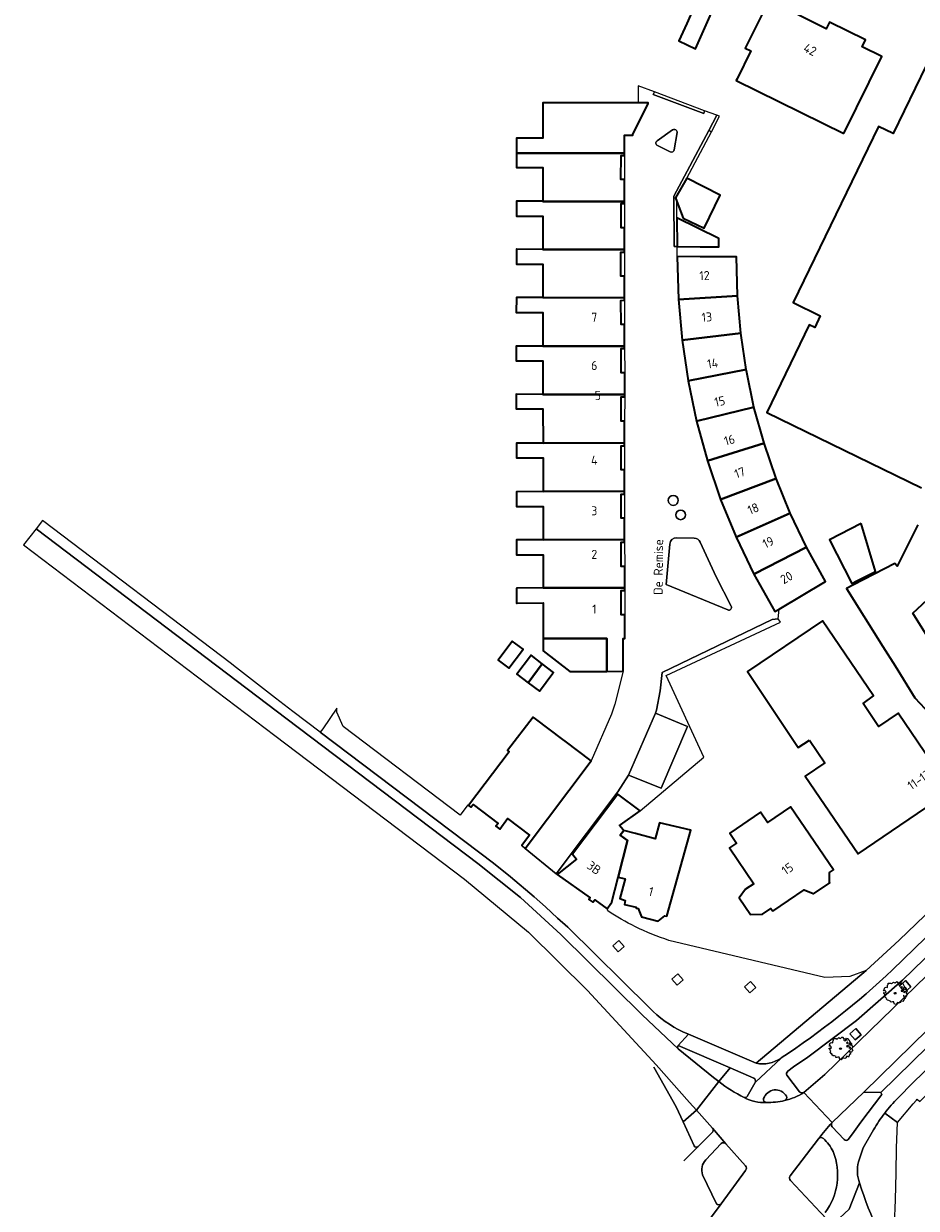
# Model space of a CAD drawing. Header units: metres. Extents: x 152391 to 157968, y 462336 to 467280.
# Tile 17 of 256: x 154525 to 154658, y 462645 to 462821. Entities that reach past the tile are written whole.
import ezdxf
from ezdxf.enums import TextEntityAlignment as Align

# ---------------------------------------------------------------- set-up
doc = ezdxf.new("R2010")
doc.units = ezdxf.units.M
doc.header["$LTSCALE"] = 0.75
doc.layers.get('0').update_dxf_attribs({"lineweight": 25})
for name, color, linetype, lineweight in [('B-GV-GR-BOOM-S', 252, 'Continuous', 25), ('B-WE-GR-BEPLANTING_CULTUUR_BODEMBEDEKKER-GV', 251, 'Continuous', 18), ('B-WE-GR-BEPLANTING_CULTUUR_VASTE PLANTENVAK-GV', 251, 'Continuous', 18), ('B-WE-GR-GROENVOORZIENING-GV', 251, 'Continuous', 18), ('B-WE-OG-BEBOUWING-GV', 6, 'Continuous', 35), ('B-WE-OG-BEBOUWING-T18', 1, 'Continuous', 18), ('B-WE-OG-TOPOGRAFIE-T18', 1, 'Continuous', 18), ('B-WE-VH-VERHARDING_ASFALT-GV', 251, 'Continuous', 18), ('B-WE-VH-VERHARDING_BETONSTRAATSTEEN-GV', 251, 'Continuous', 18), ('B-WE-VH-VERHARDING_STRAATBAKSTEEN-GV', 251, 'Continuous', 18), ('B-WE-VH-VERHARDING_TEGEL-GV', 251, 'Continuous', 18)]:
    doc.layers.add(name, color=color, linetype=linetype, lineweight=lineweight)
doc.styles.add('NLCS-ISO-M750-T18', font='NLCS-ISO.ttf', dxfattribs={"height": 1.35})

# ---------------------------------------------------------------- blocks, each defined once
blk = doc.blocks.new('SGR-BOOM_21_30')
at = {"linetype": 'Continuous'}
for p, q in [((-1.7, 0.37), (-1.66, 0.48)), ((-1.49, 0.41), (-1.7, 0.37)), ((-1.68, -0.03), (-1.67, 0.09)), ((-1.67, 0.09), (-1.39, 0.07)), ((-1.66, 0.48), (-1.6, 0.53)), ((-1.63, 0.58), (-1.53, 0.87)), ((-1.6, 0.53), (-1.63, 0.58)), ((-1.53, 0.87), (-1.46, 0.86)), ((-1.42, 0.33), (-1.49, 0.41)), ((-1.46, 0.86), (-1.34, 0.91)), ((-1.33, 0.18), (-1.42, 0.33)), ((-1.39, 0.07), (-1.33, 0.18)), ((-1.34, 0.91), (-1.18, 0.86)), ((-1.18, 0.86), (-1.12, 0.92)), ((-1.13, 1.09), (-1.11, 1.19)), ((-1.12, 0.92), (-1.13, 1.09)), ((-1.11, 1.19), (-1.05, 1.33)), ((-1.05, 1.33), (-1.02, 1.5)), ((-1.02, 1.5), (-0.67, 1.5)), ((-0.67, 1.5), (-0.52, 1.43)), ((-0.52, 1.43), (-0.47, 1.45)), ((-0.47, 1.45), (-0.37, 1.55)), ((-0.37, 1.55), (-0.23, 1.65)), ((-0.23, 1.65), (-0.13, 1.58)), ((-0.13, 1.58), (-0.06, 1.52)), ((-0.06, 1.52), (0.07, 1.58)), ((0.07, 1.58), (0.2, 1.71)), ((0.2, 1.71), (0.26, 1.73)), ((0.26, 1.73), (0.33, 1.7)), ((0.33, 1.7), (0.39, 1.65)), ((0.4, 1.53), (0.38, 1.5)), ((0.38, 1.5), (0.53, 1.52)), ((0.39, 1.65), (0.4, 1.53)), ((0.54, 1.48), (0.51, 1.29)), ((0.51, 1.29), (0.57, 1.24)), ((0.53, 1.52), (0.54, 1.48)), ((0.57, 1.24), (0.69, 1.15)), ((0.69, 1.15), (0.75, 1.2)), ((0.75, 1.2), (0.8, 1.29)), ((0.79, 1.4), (0.89, 1.56)), ((0.8, 1.29), (0.79, 1.4)), ((0.89, 1.56), (1.02, 1.53)), ((0.94, 0.91), (0.89, 0.87)), ((0.89, 0.87), (0.93, 0.83)), ((0.93, 0.41), (0.89, 0.33)), ((0.89, 0.33), (1.03, 0.32)), ((0.97, 1.37), (0.93, 1.33)), ((0.93, 1.33), (0.95, 1.25)), ((0.93, 0.83), (0.98, 0.84)), ((1.05, 0.46), (0.93, 0.41)), ((0.97, 0.97), (0.94, 0.91)), ((0.95, 1.25), (0.96, 1.24)), ((0.96, 1.27), (0.97, 1.37)), ((1.03, 0.97), (0.97, 0.97)), ((0.98, 0.84), (1.03, 0.78)), ((1.02, 1.53), (1.16, 1.45)), ((1.08, 0.94), (1.03, 0.97)), ((1.03, 0.78), (1.08, 0.84)), ((1.03, 0.32), (1.11, 0.25)), ((1.11, 0.46), (1.05, 0.46)), ((1.12, 0.87), (1.08, 0.94)), ((1.08, 0.84), (1.12, 0.87)), ((1.22, 0.4), (1.11, 0.46)), ((1.11, 0.25), (1.2, 0.37)), ((1.16, 1.45), (1.25, 1.27)), ((1.2, 0.37), (1.24, 0.41)), ((1.32, 0.79), (1.23, 0.69)), ((1.23, 0.69), (1.27, 0.63)), ((1.25, 1.27), (1.38, 1.06)), ((1.27, 0.63), (1.38, 0.56)), ((1.34, 0.18), (1.31, 0.1)), ((1.43, 0.05), (1.31, 0.1)), ((1.38, 1.06), (1.32, 0.79)), ((1.36, 0.3), (1.34, 0.23)), ((1.34, 0.23), (1.34, 0.18)), ((1.43, 0.23), (1.36, 0.3)), ((1.38, 0.56), (1.44, 0.6)), ((1.47, 0.2), (1.43, 0.23)), ((1.43, 0.05), (1.51, 0.14)), ((1.47, 0.86), (1.44, 0.81)), ((1.44, 0.81), (1.46, 0.74)), ((1.44, 0.6), (1.57, 0.56)), ((1.46, 0.74), (1.53, 0.69)), ((1.54, 0.86), (1.47, 0.86)), ((1.51, 0.14), (1.47, 0.2)), ((1.53, 0.73), (1.64, 0.68)), ((1.53, 0.69), (1.54, 0.73)), ((1.62, 0.76), (1.54, 0.86)), ((1.57, 0.56), (1.64, 0.51)), ((1.73, 0.71), (1.62, 0.76)), ((1.64, 0.68), (1.73, 0.71)), ((1.64, 0.51), (1.81, 0.32)), ((1.72, 0.1), (1.67, 0.04)), ((1.67, 0.04), (1.76, -0.09)), ((1.81, 0.32), (1.72, 0.1)), ((-1.54, -0.18), (-1.68, -0.03)), ((-1.55, -0.51), (-1.49, -0.42)), ((-1.35, -0.75), (-1.55, -0.51)), ((-1.44, -0.32), (-1.54, -0.18)), ((-1.49, -0.42), (-1.44, -0.32)), ((-1.25, -0.78), (-1.35, -0.75)), ((-1.27, -0.9), (-1.25, -0.78)), ((-1.11, -1.05), (-1.27, -0.9)), ((-0.91, -1.08), (-1.11, -1.05)), ((-0.67, -1.18), (-0.91, -1.08)), ((-0.68, -1.29), (-0.67, -1.18)), ((-0.55, -1.33), (-0.68, -1.29)), ((-0.4, -1.26), (-0.55, -1.33)), ((-0.19, -1.28), (-0.4, -1.26)), ((-0.16, -1.43), (-0.19, -1.28)), ((-0.13, -1.49), (-0.16, -1.43)), ((-0.1, -1.61), (-0.13, -1.49)), ((0.11, -1.67), (-0.1, -1.61)), ((0.25, -1.52), (0.11, -1.67)), ((0.36, -1.38), (0.25, -1.52)), ((0.68, -1.44), (0.36, -1.38)), ((0.83, -1.36), (0.68, -1.44)), ((0.84, -1.16), (0.83, -1.36)), ((1.03, -1.18), (0.84, -1.16)), ((1.18, -1.24), (1.03, -1.18)), ((1.29, -1.01), (1.18, -1.24)), ((1.29, -0.29), (1.24, -0.36)), ((1.24, -0.36), (1.25, -0.42)), ((1.26, -0.42), (1.33, -0.41)), ((1.33, -0.34), (1.29, -0.29)), ((1.36, -0.88), (1.29, -1.01)), ((1.33, -0.41), (1.33, -0.34)), ((1.37, -0.83), (1.36, -0.88)), ((1.48, -0.8), (1.37, -0.83)), ((1.46, -0.47), (1.39, -0.59)), ((1.39, -0.59), (1.43, -0.64)), ((1.43, -0.64), (1.5, -0.7)), ((1.58, -0.59), (1.46, -0.47)), ((1.5, -0.7), (1.48, -0.8)), ((1.66, -0.52), (1.58, -0.59)), ((1.68, -0.42), (1.66, -0.52)), ((1.72, -0.31), (1.68, -0.42)), ((1.84, -0.18), (1.72, -0.31)), ((1.76, -0.09), (1.84, -0.18))]:
    blk.add_line(p, q, dxfattribs=at)
blk.add_circle((0, 0), 0.126, dxfattribs=at)

msp = doc.modelspace()

# ---------------------------------------------------------------- linework, layer by layer
at = {"layer": 'B-WE-GR-BEPLANTING_CULTUUR_BODEMBEDEKKER-GV'}
for points in [[(154618.63, 462810.91), (154618.45, 462810.54), (154626, 462807.71), (154626.11, 462808.11)], [(154621.98, 462794.59), (154621.77, 462795.13), (154623.44, 462798.07), (154623.45, 462798.06), (154627.12, 462804.97), (154626.74, 462805.17), (154621.55, 462795.35), (154621.59, 462787.87), (154622.02, 462787.86), (154621.99, 462792.14)], [(154616.51, 462703.77), (154625.99, 462711.77), (154620.4, 462723.94), (154637.43, 462731.88), (154637.08, 462732.38), (154636.17, 462732.29), (154619.79, 462724.42), (154619.51, 462721.64), (154618.93, 462718.78), (154618.77, 462718.36), (154623.57, 462716.36), (154619.62, 462707.17), (154614.76, 462709.12), (154613.2, 462706.6), (154603.98, 462694.41), (154604.15, 462694.31), (154607.03, 462696.6), (154606.44, 462697.33), (154613.2, 462706.28)]]:
    msp.add_lwpolyline(points, close=True, dxfattribs=at)
for points in [[(154621.35, 462805.25), (154619.03, 462803.61)], [(154621.6, 462802.3), (154622, 462804.84)], [(154619.08, 462802.9), (154620.99, 462801.96)], [(154620.92, 462743.52), (154620.38, 462737.52), (154629.55, 462733.71)], [(154624.55, 462744.42), (154621.95, 462744.45)], [(154630.07, 462734.29), (154627.84, 462738.64), (154625.44, 462743.8)]]:
    msp.add_lwpolyline(points, dxfattribs=at)
for points in [[(154622, 462804.84, 0.659705), (154621.35, 462805.25)], [(154619.03, 462803.61, 0.563783), (154619.08, 462802.9)], [(154620.99, 462801.96, 0.541096), (154621.6, 462802.3)], [(154621.95, 462744.45, 0.407917), (154620.92, 462743.52)], [(154625.44, 462743.8, 0.325141), (154624.55, 462744.42)], [(154629.55, 462733.71, 0.689945), (154630.07, 462734.29)]]:
    msp.add_lwpolyline(points, format="xyb", dxfattribs=at)
at = {"layer": 'B-WE-GR-BEPLANTING_CULTUUR_VASTE PLANTENVAK-GV'}
for points in [[(154622.17, 462750.03, 0.999326), (154620.69, 462750.03)], [(154620.69, 462750.03, 1.000675), (154622.17, 462750.03)], [(154623.25, 462747.88, 1), (154621.82, 462747.88)], [(154621.82, 462747.88, 1), (154623.25, 462747.88)]]:
    msp.add_lwpolyline(points, format="xyb", dxfattribs=at)
at = {"layer": 'B-WE-GR-GROENVOORZIENING-GV'}
for points in [[(154614.12, 462683.56), (154613.33, 462684.46), (154612.43, 462683.66), (154613.23, 462682.77)], [(154622.91, 462678.59), (154622.11, 462679.49), (154621.21, 462678.7), (154622.01, 462677.8)], [(154633.73, 462677.45), (154632.94, 462678.34), (154632.04, 462677.55), (154632.84, 462676.65)], [(154656.83, 462677.58), (154656.04, 462678.48), (154655.14, 462677.68), (154655.94, 462676.78)], [(154649.45, 462670.43), (154648.66, 462671.33), (154647.76, 462670.53), (154648.56, 462669.64)]]:
    msp.add_lwpolyline(points, close=True, dxfattribs=at)
at = {"layer": 'B-WE-OG-BEBOUWING-GV'}
for points in [[(154627.92, 462824.47), (154630.51, 462823.28), (154634.17, 462831.66), (154633.11, 462832.12), (154632.82, 462832.85), (154631.78, 462833.31), (154631.04, 462833.03), (154629.07, 462833.9), (154623.46, 462821.11), (154623.48, 462821.1), (154622.29, 462818.5), (154624.74, 462817.35)], [(154646.84, 462804.73), (154652.54, 462816.18), (154649.61, 462817.64), (154650.1, 462818.65), (154644.74, 462821.29), (154644.24, 462820.29), (154635.71, 462824.56), (154632.14, 462817.41), (154632.99, 462817.03), (154630.96, 462812.87), (154630.82, 462812.6)], [(154614.19, 462801.8), (154614.19, 462804.44), (154615.42, 462804.46), (154615.42, 462804.56), (154617.7, 462809.19), (154617.7, 462809.3), (154616.19, 462809.3), (154607, 462809.29), (154602.02, 462809.29), (154602.02, 462803.99), (154598.13, 462804), (154598.09, 462804), (154598.08, 462801.8), (154602.02, 462801.8)], [(154614.18, 462797.85), (154613.65, 462797.85), (154613.67, 462801.43), (154614.19, 462801.45), (154614.19, 462801.8), (154602.02, 462801.8), (154598.08, 462801.8), (154598.07, 462799.65), (154598.11, 462799.65), (154602.02, 462799.64), (154602.02, 462794.61), (154602.02, 462794.6), (154614.18, 462794.6)], [(154623.45, 462798.06), (154623.44, 462798.07), (154621.77, 462795.13), (154621.98, 462794.59), (154622.93, 462792.09), (154626.06, 462790.58), (154628.45, 462795.54)], [(154614.18, 462794.27), (154614.18, 462794.6), (154602.02, 462794.6), (154602.02, 462794.61), (154598.12, 462794.61), (154598.08, 462794.61), (154598.08, 462792.41), (154598.1, 462792.41), (154602.02, 462792.41), (154602.03, 462787.43), (154614.18, 462787.4), (154614.18, 462790.66), (154613.66, 462790.66), (154613.66, 462794.27)], [(154621.99, 462792.14), (154622.02, 462787.86), (154625.45, 462787.84), (154628.25, 462787.83), (154628.25, 462789.07)], [(154614.17, 462780.2), (154614.17, 462783.45), (154613.65, 462783.44), (154613.64, 462787.05), (154614.18, 462787.05), (154614.18, 462787.4), (154602.03, 462787.43), (154598.13, 462787.46), (154598.08, 462787.46), (154598.07, 462785.26), (154602.03, 462785.23), (154602.03, 462780.25)], [(154625.44, 462786.34), (154622.03, 462786.36), (154622.2, 462779.98), (154631.01, 462780.5), (154630.86, 462786.31)], [(154614.18, 462773), (154614.19, 462776.24), (154613.67, 462776.24), (154613.65, 462779.85), (154614.17, 462779.86), (154614.17, 462780.2), (154602.03, 462780.25), (154598.14, 462780.25), (154598.07, 462780.25), (154598.02, 462778.05), (154598.07, 462778.05), (154602.03, 462778.06), (154602.03, 462773.03)], [(154622.2, 462779.98), (154622.76, 462773.89), (154631.52, 462774.95), (154631.01, 462780.5)], [(154623.64, 462767.84), (154632.3, 462769.55), (154631.55, 462774.61), (154631.52, 462774.95), (154622.76, 462773.89)], [(154598.24, 462773.03), (154598.08, 462773.03), (154598.05, 462773.03), (154598.05, 462771.09), (154598.05, 462770.84), (154598.25, 462770.84), (154602.03, 462770.84), (154602.03, 462766.67), (154602.03, 462765.84), (154614.2, 462765.8), (154614.2, 462769.05), (154613.67, 462769.05), (154613.67, 462772.66), (154614.18, 462772.66), (154614.18, 462773), (154602.03, 462773.03)], [(154632.3, 462769.55), (154623.64, 462767.84), (154624.9, 462761.85), (154633.47, 462763.93), (154632.34, 462769.36)], [(154602.04, 462758.57), (154614.18, 462758.6), (154614.18, 462761.84), (154613.66, 462761.84), (154613.66, 462765.45), (154614.2, 462765.45), (154614.2, 462765.8), (154602.03, 462765.84), (154598.05, 462765.85), (154598.04, 462763.69), (154602.03, 462763.67)], [(154633.47, 462763.93), (154624.9, 462761.85), (154626.52, 462755.95), (154634.98, 462758.57)], [(154614.19, 462751.4), (154614.19, 462754.58), (154613.67, 462754.58), (154613.66, 462758.17), (154614.18, 462758.18), (154614.18, 462758.6), (154602.04, 462758.57), (154598.08, 462758.56), (154598.08, 462758.49), (154598.09, 462756.36), (154598.11, 462756.36), (154602.04, 462756.37), (154602.04, 462751.35)], [(154628.49, 462750.15), (154636.77, 462753.28), (154634.98, 462758.57), (154626.52, 462755.95)], [(154636.77, 462753.28), (154628.49, 462750.15), (154630.79, 462744.56), (154638.86, 462748.13)], [(154614.19, 462747.39), (154613.67, 462747.39), (154613.67, 462750.95), (154614.19, 462750.95), (154614.19, 462751.4), (154602.04, 462751.35), (154598.12, 462751.34), (154598.09, 462751.34), (154598.08, 462749.14), (154598.16, 462749.14), (154602.04, 462749.15), (154602.05, 462744.15), (154614.19, 462744.2)], [(154633.44, 462739.03), (154641.3, 462743.06), (154638.86, 462748.13), (154630.79, 462744.56)], [(154649.44, 462746.62), (154644.7, 462744.16), (154648.07, 462737.68), (154648.79, 462738.05), (154651.56, 462739.46)], [(154602.05, 462744.15), (154598.17, 462744.14), (154598.08, 462744.14), (154598.09, 462741.94), (154598.17, 462741.94), (154602.05, 462741.95), (154602.05, 462737), (154614.2, 462737), (154614.2, 462740.19), (154613.68, 462740.19), (154613.67, 462743.8), (154614.19, 462743.8), (154614.19, 462744.2)], [(154641.3, 462743.06), (154633.44, 462739.03), (154636.59, 462733.47), (154637.23, 462733.85), (154644.11, 462737.96)], [(154614.2, 462737), (154602.05, 462737), (154598.17, 462736.94), (154598.08, 462736.93), (154598.09, 462734.73), (154598.17, 462734.73), (154602.05, 462734.8), (154602.05, 462729.44), (154611.55, 462729.44), (154611.56, 462724.56), (154613.96, 462724.57), (154613.97, 462729.45), (154614.2, 462729.45), (154614.2, 462732.99), (154613.68, 462732.99), (154613.68, 462736.61), (154614.2, 462736.61)], [(154641.74, 462714.32), (154644.03, 462710.92), (154641.11, 462708.93), (154648.99, 462697.37), (154662.8, 462706.78), (154654.93, 462718.34), (154652.03, 462716.36), (154649.72, 462719.79), (154651.29, 462720.92), (154643.66, 462732.09), (154632.49, 462724.53), (154640.06, 462713.24)], [(154602.05, 462729.44), (154602.06, 462727.61), (154606.03, 462724.56), (154606.44, 462724.56), (154611.56, 462724.56), (154611.55, 462729.44)], [(154597.37, 462728.96), (154595.35, 462726.25), (154596.95, 462725.04), (154598.97, 462727.74), (154599.06, 462727.86), (154597.45, 462729.06)], [(154599.82, 462722.88), (154601.93, 462725.69), (154600.25, 462726.96), (154600.16, 462726.84), (154598.14, 462724.15)], [(154599.82, 462722.88), (154601.49, 462721.62), (154603.52, 462724.3), (154603.62, 462724.41), (154601.93, 462725.69)], [(154600.92, 462717.47), (154600.55, 462717.75), (154596.75, 462712.75), (154596.98, 462712.57), (154590.95, 462704.56), (154591.27, 462704.32), (154591.62, 462704.72), (154595.35, 462701.91), (154595.01, 462701.49), (154595.58, 462701.07), (154596.74, 462702.62), (154600.02, 462700.14), (154598.86, 462698.6), (154599.36, 462698.19), (154609.2, 462711.23), (154605.32, 462714.16), (154605, 462714.4)], [(154614.06, 462700.87), (154613.98, 462700.97), (154613.44, 462701.62), (154613.57, 462701.71), (154616.51, 462703.77), (154613.2, 462706.28), (154606.44, 462697.33), (154607.03, 462696.6), (154604.15, 462694.31), (154609.04, 462690.8), (154608.88, 462690.59), (154609.48, 462690.16), (154609.74, 462690.52), (154611.59, 462689.19), (154612.15, 462689.97), (154612.24, 462690), (154613.23, 462693.9), (154614.61, 462699.35), (154613.53, 462700.17)], [(154636.27, 462688.81), (154640.93, 462692), (154642.3, 462691.46), (154642.33, 462691.42), (154644.75, 462693.07), (154644.72, 462693.11), (154644.73, 462694.6), (154645.33, 462695.01), (154638.91, 462704.38), (154635.48, 462702.04), (154634.42, 462703.59), (154629.86, 462700.47), (154630.88, 462698.98), (154629.81, 462698.25), (154633.45, 462692.93), (154632.21, 462692.09), (154631.25, 462690.83), (154632.95, 462688.35), (154634.75, 462688.37), (154635.99, 462689.22)], [(154613.23, 462693.9), (154614.28, 462693.65), (154613.48, 462690.7), (154614.28, 462690.4), (154614.19, 462689.85), (154615.89, 462689.41), (154615.89, 462689.26), (154616.19, 462689.21), (154616.69, 462688.01), (154619.19, 462687.32), (154620.19, 462688.12), (154620.49, 462688.07), (154624.05, 462700.88), (154619.4, 462702), (154618.75, 462699.61), (154615.8, 462700.39), (154614.06, 462700.87), (154613.53, 462700.17), (154614.61, 462699.35)]]:
    msp.add_lwpolyline(points, close=True, dxfattribs=at)
for points in [[(154659.14, 462814.86), (154654.2, 462804.72), (154652.04, 462805.77), (154639.32, 462779.55), (154643.34, 462777.52), (154642.53, 462775.81), (154641.71, 462776.19), (154635.38, 462763.13), (154658.45, 462751.91)], [(154657.89, 462746.41), (154654.8, 462740.23), (154654.43, 462740.65), (154648.31, 462737.48), (154647.25, 462736.93), (154647.26, 462736.9), (154652.67, 462728.25), (154654.52, 462725.4), (154657.43, 462720.61), (154661.14, 462716.67)], [(154661.26, 462726.64), (154657.13, 462733.26), (154663.5, 462739.13)]]:
    msp.add_lwpolyline(points, dxfattribs=at)
at = {"layer": 'B-WE-VH-VERHARDING_ASFALT-GV'}
for points in [[(154736.68, 462754.41), (154718.33, 462736.62), (154714, 462732.41), (154712.31, 462730.77), (154711.51, 462730.01), (154708.23, 462726.84), (154644, 462664.48), (154640.92, 462661.82), (154645.11, 462657.32)], [(154736.68, 462754.41), (154718.33, 462736.62), (154714, 462732.41), (154712.31, 462730.77), (154711.51, 462730.01), (154708.23, 462726.84), (154644, 462664.48), (154640.92, 462661.82), (154645.11, 462657.32)], [(154645.11, 462657.32), (154649.85, 462661.85), (154659.36, 462671.18), (154708.84, 462719.05), (154714.52, 462724.55), (154721.76, 462731.57), (154741.26, 462750.48), (154742.14, 462751.32)], [(154645.11, 462657.32), (154649.85, 462661.85), (154659.36, 462671.18), (154708.84, 462719.05), (154714.52, 462724.55), (154721.76, 462731.57), (154741.26, 462750.48), (154742.14, 462751.32)], [(154628.24, 462663.43), (154624.88, 462659.19), (154627.29, 462656.49), (154629.29, 462654.18), (154632.2, 462650.91)], [(154628.24, 462663.43), (154624.88, 462659.19), (154627.29, 462656.49), (154629.29, 462654.18), (154632.2, 462650.91)], [(154645.11, 462657.32), (154640.92, 462661.82)], [(154645.11, 462657.32), (154640.92, 462661.82)], [(154638.86, 462649.38), (154643.1, 462654.91)], [(154638.86, 462649.38), (154643.1, 462654.91)], [(154632.2, 462650.21), (154628.58, 462645.21), (154626.7, 462642.68), (154631.53, 462636.8)], [(154632.2, 462650.21), (154628.58, 462645.21), (154626.7, 462642.68), (154631.53, 462636.8)], [(154643.75, 462634.66), (154644.55, 462633.75), (154649.03, 462638.02), (154648.19, 462638.91), (154645.44, 462641.8), (154643.38, 462643.93), (154638.9, 462648.69)], [(154643.75, 462634.66), (154644.55, 462633.75), (154649.03, 462638.02), (154648.19, 462638.91), (154645.44, 462641.8), (154643.38, 462643.93), (154638.9, 462648.69)]]:
    msp.add_lwpolyline(points, dxfattribs=at)
for points in [[(154631.99, 462661.07, -0.044912), (154628.24, 462663.43)], [(154631.99, 462661.07, -0.044912), (154628.24, 462663.43)], [(154635.31, 462660.33, -0.14448), (154631.99, 462661.07)], [(154635.31, 462660.33, -0.14448), (154631.99, 462661.07)], [(154638.03, 462660.61, -0.055655), (154635.31, 462660.33)], [(154638.03, 462660.61, -0.055655), (154635.31, 462660.33)], [(154640.92, 462661.82, -0.088122), (154638.03, 462660.61)], [(154640.92, 462661.82, -0.088122), (154638.03, 462660.61)], [(154643.1, 462654.91, -0.039559), (154645.11, 462657.32)], [(154643.1, 462654.91, -0.039559), (154645.11, 462657.32)], [(154632.2, 462650.91, -0.385612), (154632.2, 462650.21)], [(154632.2, 462650.91, -0.385612), (154632.2, 462650.21)], [(154638.9, 462648.69, -0.395296), (154638.86, 462649.38)], [(154638.9, 462648.69, -0.395296), (154638.86, 462649.38)]]:
    msp.add_lwpolyline(points, format="xyb", dxfattribs=at)
at = {"layer": 'B-WE-VH-VERHARDING_BETONSTRAATSTEEN-GV'}
for points in [[(154628.24, 462663.43), (154627.46, 462664.05), (154622.19, 462668.34), (154616.83, 462673.37), (154604.67, 462685.36), (154598.67, 462690.85), (154592.33, 462695.92), (154563.91, 462717.46), (154526.5, 462745.8), (154524.65, 462743.41), (154562.09, 462715.02), (154590.33, 462693.62), (154599.86, 462685.72), (154608.68, 462677.03), (154618.88, 462665.95), (154623.87, 462660.31), (154624.88, 462659.19)], [(154659.36, 462671.18), (154649.85, 462661.85), (154652.36, 462661.83), (154659.31, 462668.62)]]:
    msp.add_lwpolyline(points, close=True, dxfattribs=at)
for points in [[(154622.19, 462668.83, 0.389807), (154622.19, 462668.34)], [(154634.91, 462660.9, 0.530986), (154635.31, 462660.33)], [(154638.31, 462661.26, 0.652277), (154634.91, 462660.9)], [(154635.31, 462660.33, 0.055655), (154638.03, 462660.61)], [(154638.03, 462660.61, 0.449375), (154638.31, 462661.26)], [(154629.29, 462654.18, 0.415627), (154628.58, 462654.19)], [(154643.81, 462654.97, 0.419917), (154643.1, 462654.91)], [(154645.28, 462653, 0.089229), (154643.81, 462654.97)], [(154626.29, 462651.76, 0.294268), (154625.82, 462649.56)], [(154644.08, 462643.93, 0.255823), (154645.28, 462653)], [(154632.2, 462650.21, 0.385612), (154632.2, 462650.91)], [(154638.86, 462649.38, 0.395296), (154638.9, 462648.69)], [(154627.87, 462645.23, 0.422005), (154628.58, 462645.21)]]:
    msp.add_lwpolyline(points, format="xyb", dxfattribs=at)
for points in [[(154622.19, 462668.34), (154627.46, 462664.05), (154628.24, 462663.43), (154629.94, 462665.5), (154622.19, 462668.83)], [(154618.53, 462665.57), (154621.88, 462659.7), (154622.9, 462657.45), (154624.88, 462659.19), (154623.87, 462660.31), (154618.88, 462665.95)], [(154628.58, 462654.19), (154626.29, 462651.76)], [(154632.2, 462650.91), (154629.29, 462654.18)], [(154643.1, 462654.91), (154638.86, 462649.38)], [(154628.58, 462645.21), (154632.2, 462650.21)], [(154625.82, 462649.56), (154627.87, 462645.23)], [(154638.9, 462648.69), (154643.38, 462643.93)]]:
    msp.add_lwpolyline(points, dxfattribs=at)
at = {"layer": 'B-WE-VH-VERHARDING_STRAATBAKSTEEN-GV'}
for points in [[(154614.19, 462776.24), (154614.18, 462773), (154614.18, 462772.66), (154614.2, 462769.05), (154614.2, 462765.8), (154614.2, 462765.45), (154614.18, 462761.84), (154614.18, 462758.6), (154614.18, 462758.18), (154614.19, 462754.58), (154614.19, 462751.4), (154614.19, 462750.95), (154614.19, 462747.39), (154614.19, 462744.2), (154614.19, 462743.8), (154614.2, 462740.19), (154614.2, 462737), (154614.2, 462736.61), (154614.2, 462732.99), (154614.2, 462729.45), (154613.97, 462729.45), (154613.96, 462724.57), (154612.73, 462719.68), (154612.26, 462718.18), (154609.2, 462711.23), (154599.36, 462698.19), (154603.98, 462694.41), (154613.2, 462706.6), (154614.76, 462709.12), (154618.77, 462718.36), (154618.93, 462718.78), (154619.51, 462721.64), (154619.79, 462724.42), (154636.17, 462732.29), (154637.08, 462732.38), (154637.23, 462733.85), (154636.59, 462733.47), (154633.44, 462739.03), (154630.79, 462744.56), (154628.49, 462750.15), (154626.52, 462755.95), (154624.9, 462761.85), (154623.64, 462767.84), (154622.76, 462773.89), (154622.2, 462779.98), (154622.03, 462786.36), (154622.02, 462787.86), (154621.59, 462787.87), (154621.55, 462795.35), (154626.74, 462805.17), (154627.94, 462807.43), (154626.11, 462808.11), (154626, 462807.71), (154618.45, 462810.54), (154618.63, 462810.91), (154616.21, 462811.83), (154616.19, 462809.3), (154617.7, 462809.3), (154617.7, 462809.19), (154615.42, 462804.56), (154615.42, 462804.46), (154614.19, 462804.44), (154614.19, 462801.8), (154614.19, 462801.45), (154614.18, 462797.85), (154614.18, 462794.6), (154614.18, 462794.27), (154614.18, 462790.66), (154614.18, 462787.4), (154614.18, 462787.05), (154614.17, 462783.45), (154614.17, 462780.2), (154614.17, 462779.86)], [(154614.19, 462776.24), (154614.18, 462773), (154614.18, 462772.66), (154614.2, 462769.05), (154614.2, 462765.8), (154614.2, 462765.45), (154614.18, 462761.84), (154614.18, 462758.6), (154614.18, 462758.18), (154614.19, 462754.58), (154614.19, 462751.4), (154614.19, 462750.95), (154614.19, 462747.39), (154614.19, 462744.2), (154614.19, 462743.8), (154614.2, 462740.19), (154614.2, 462737), (154614.2, 462736.61), (154614.2, 462732.99), (154614.2, 462729.45), (154613.97, 462729.45), (154613.96, 462724.57), (154612.73, 462719.68), (154612.26, 462718.18), (154609.2, 462711.23), (154599.36, 462698.19), (154603.98, 462694.41), (154613.2, 462706.6), (154614.76, 462709.12), (154618.77, 462718.36), (154618.93, 462718.78), (154619.51, 462721.64), (154619.79, 462724.42), (154636.17, 462732.29), (154637.08, 462732.38), (154637.23, 462733.85), (154636.59, 462733.47), (154633.44, 462739.03), (154630.79, 462744.56), (154628.49, 462750.15), (154626.52, 462755.95), (154624.9, 462761.85), (154623.64, 462767.84), (154622.76, 462773.89), (154622.2, 462779.98), (154622.03, 462786.36), (154622.02, 462787.86), (154621.59, 462787.87), (154621.55, 462795.35), (154626.74, 462805.17), (154627.94, 462807.43), (154626.11, 462808.11), (154626, 462807.71), (154618.45, 462810.54), (154618.63, 462810.91), (154616.21, 462811.83), (154616.19, 462809.3), (154617.7, 462809.3), (154617.7, 462809.19), (154615.42, 462804.56), (154615.42, 462804.46), (154614.19, 462804.44), (154614.19, 462801.8), (154614.19, 462801.45), (154614.18, 462797.85), (154614.18, 462794.6), (154614.18, 462794.27), (154614.18, 462790.66), (154614.18, 462787.4), (154614.18, 462787.05), (154614.17, 462783.45), (154614.17, 462780.2), (154614.17, 462779.86)], [(154627.94, 462807.43), (154626.74, 462805.17), (154627.12, 462804.97), (154628.34, 462807.28)], [(154627.94, 462807.43), (154626.74, 462805.17), (154627.12, 462804.97), (154628.34, 462807.28)], [(154614.76, 462709.12), (154619.62, 462707.17), (154623.57, 462716.36), (154618.77, 462718.36)], [(154614.76, 462709.12), (154619.62, 462707.17), (154623.57, 462716.36), (154618.77, 462718.36)]]:
    msp.add_lwpolyline(points, close=True, dxfattribs=at)
for points in [[(154619.03, 462803.61), (154621.35, 462805.25)], [(154619.03, 462803.61), (154621.35, 462805.25)], [(154622, 462804.84), (154621.6, 462802.3)], [(154622, 462804.84), (154621.6, 462802.3)], [(154620.99, 462801.96), (154619.08, 462802.9)], [(154620.99, 462801.96), (154619.08, 462802.9)], [(154620.38, 462737.52), (154620.92, 462743.52)], [(154620.38, 462737.52), (154620.92, 462743.52)], [(154621.95, 462744.45), (154624.55, 462744.42)], [(154621.95, 462744.45), (154624.55, 462744.42)], [(154625.44, 462743.8), (154627.84, 462738.64), (154630.07, 462734.29)], [(154625.44, 462743.8), (154627.84, 462738.64), (154630.07, 462734.29)], [(154629.55, 462733.71), (154620.38, 462737.52)], [(154629.55, 462733.71), (154620.38, 462737.52)], [(154633.78, 462666.16), (154623.73, 462670.48), (154622.19, 462668.83), (154629.94, 462665.5)], [(154633.78, 462666.16), (154623.73, 462670.48), (154622.19, 462668.83), (154629.94, 462665.5)], [(154633.67, 462663.34), (154637.5, 462666.95)], [(154633.67, 462663.34), (154637.5, 462666.95)], [(154622.9, 462657.45), (154621.88, 462659.7), (154618.53, 462665.57)], [(154622.9, 462657.45), (154621.88, 462659.7), (154618.53, 462665.57)], [(154629.94, 462665.5), (154633.44, 462663.97)], [(154629.94, 462665.5), (154633.44, 462663.97)], [(154624.55, 462653.86), (154622.9, 462657.45)], [(154624.55, 462653.86), (154622.9, 462657.45)], [(154623, 462651.61), (154625.14, 462653.75)], [(154623, 462651.61), (154625.14, 462653.75)]]:
    msp.add_lwpolyline(points, dxfattribs=at)
for points in [[(154621.35, 462805.25, -0.659705), (154622, 462804.84)], [(154621.35, 462805.25, -0.659705), (154622, 462804.84)], [(154619.08, 462802.9, -0.563783), (154619.03, 462803.61)], [(154619.08, 462802.9, -0.563783), (154619.03, 462803.61)], [(154621.6, 462802.3, -0.541096), (154620.99, 462801.96)], [(154621.6, 462802.3, -0.541096), (154620.99, 462801.96)], [(154620.69, 462750.03, -0.999326), (154622.17, 462750.03)], [(154620.69, 462750.03, -0.999326), (154622.17, 462750.03)], [(154622.17, 462750.03, -1.000675), (154620.69, 462750.03)], [(154622.17, 462750.03, -1.000675), (154620.69, 462750.03)], [(154621.82, 462747.88, -1), (154623.25, 462747.88)], [(154621.82, 462747.88, -1), (154623.25, 462747.88)], [(154623.25, 462747.88, -1), (154621.82, 462747.88)], [(154623.25, 462747.88, -1), (154621.82, 462747.88)], [(154620.92, 462743.52, -0.407917), (154621.95, 462744.45)], [(154620.92, 462743.52, -0.407917), (154621.95, 462744.45)], [(154624.55, 462744.42, -0.325141), (154625.44, 462743.8)], [(154624.55, 462744.42, -0.325141), (154625.44, 462743.8)], [(154630.07, 462734.29, -0.689945), (154629.55, 462733.71)], [(154630.07, 462734.29, -0.689945), (154629.55, 462733.71)], [(154637.5, 462666.95, -0.209667), (154633.78, 462666.16)], [(154637.5, 462666.95, -0.209667), (154633.78, 462666.16)], [(154633.44, 462663.97, -0.354268), (154633.67, 462663.34)], [(154633.44, 462663.97, -0.354268), (154633.67, 462663.34)], [(154625.14, 462653.75, -0.459572), (154624.55, 462653.86)], [(154625.14, 462653.75, -0.459572), (154624.55, 462653.86)]]:
    msp.add_lwpolyline(points, format="xyb", dxfattribs=at)
at = {"layer": 'B-WE-VH-VERHARDING_TEGEL-GV'}
for points in [[(154638.52, 462664.98), (154639.37, 462665.62), (154641.51, 462667.09), (154648.76, 462672.55), (154655.59, 462678.53), (154712.62, 462733.83), (154735.48, 462755.99), (154737.66, 462758.16), (154739.66, 462760.48), (154741.47, 462762.95), (154743.42, 462765.86), (154745.15, 462768.91)], [(154730.8, 462759.06), (154712.87, 462741.79), (154713.02, 462741.62), (154712.98, 462741.59), (154708.93, 462737.64), (154706.73, 462735.49), (154706.86, 462735.35), (154707.49, 462735.92), (154707.8, 462735.61), (154706.96, 462734.85), (154706.82, 462735), (154694.75, 462723.23), (154694.69, 462723.18), (154694.76, 462723.11), (154690.52, 462719), (154687.18, 462715.44), (154685.58, 462713.99), (154685.73, 462713.84), (154672.83, 462701.56), (154655.08, 462684.52), (154650.17, 462679.99), (154633.78, 462666.16)], [(154654.11, 462680.08), (154711.13, 462735.37), (154734.01, 462757.55)], [(154734.01, 462757.55), (154711.13, 462735.37), (154654.11, 462680.08)], [(154617.89, 462674.43), (154605.72, 462686.43), (154604.2, 462687.81), (154602.42, 462689.46), (154600.7, 462690.98), (154597.2, 462693.93), (154594.64, 462695.96), (154568.83, 462715.5), (154564.75, 462718.6), (154562.15, 462720.58), (154555.91, 462725.46), (154555.61, 462725.69), (154527.45, 462747.03), (154526.5, 462745.8), (154563.91, 462717.46), (154592.33, 462695.92), (154598.67, 462690.85), (154604.67, 462685.36), (154616.83, 462673.37), (154622.19, 462668.34)], [(154640.92, 462661.82), (154644, 462664.48), (154708.23, 462726.84), (154711.51, 462730.01), (154712.31, 462730.77), (154714, 462732.41), (154712.62, 462733.83), (154655.59, 462678.53), (154648.76, 462672.55), (154641.51, 462667.09), (154639.37, 462665.62), (154638.52, 462664.98)], [(154654.94, 462661), (154657.14, 462663.24), (154715.97, 462720.23), (154717.38, 462721.59), (154715.9, 462723.12), (154708.58, 462716.03), (154659.5, 462668.49), (154659.31, 462668.62), (154652.36, 462661.83), (154652.53, 462661.51), (154649.4, 462657.37), (154648.17, 462655.63), (154647.51, 462654.8)], [(154611.67, 462688.87), (154611.59, 462689.19), (154609.74, 462690.52), (154609.48, 462690.16), (154608.88, 462690.59), (154609.04, 462690.8), (154604.15, 462694.31), (154603.98, 462694.41), (154599.36, 462698.19), (154598.86, 462698.6), (154600.02, 462700.14), (154596.74, 462702.62), (154595.58, 462701.07), (154595.01, 462701.49), (154595.35, 462701.91), (154591.62, 462704.72), (154591.27, 462704.32), (154590.95, 462704.56), (154590.82, 462704.66), (154589.69, 462703.16), (154572.28, 462716.33), (154571.33, 462718.47), (154571.31, 462719.09), (154569.22, 462716.02)], [(154654.83, 462657.34), (154657.17, 462660.1), (154657.66, 462660.68), (154657.8, 462660.84), (154658.18, 462660.48), (154685.78, 462687.3), (154708.52, 462709.15), (154717.97, 462718.27), (154715.97, 462720.23), (154657.14, 462663.24), (154654.94, 462661)], [(154569.22, 462716.02), (154568.83, 462715.5), (154594.64, 462695.96), (154597.2, 462693.93), (154600.7, 462690.98), (154602.42, 462689.46), (154604.2, 462687.81), (154605.72, 462686.43), (154617.89, 462674.43)], [(154622.88, 462670.84), (154623.73, 462670.48), (154633.78, 462666.16), (154650.17, 462679.99), (154647.74, 462679.12), (154644.04, 462678.96), (154620.8, 462684.47)], [(154622.19, 462668.83), (154623.73, 462670.48)], [(154623.73, 462670.48), (154622.88, 462670.84)], [(154637.51, 462666.96), (154637.5, 462666.95), (154633.67, 462663.34), (154633.65, 462663.3), (154632.45, 462661.24)], [(154637.5, 462666.95), (154637.51, 462666.96)], [(154633.44, 462663.97), (154629.94, 462665.5), (154628.24, 462663.43)], [(154638.36, 462664.38), (154640.26, 462661.93)], [(154640.26, 462661.93), (154638.36, 462664.38)], [(154632.45, 462661.24), (154633.65, 462663.3), (154633.67, 462663.34)], [(154649.85, 462661.85), (154645.11, 462657.32)], [(154647.51, 462654.8), (154648.17, 462655.63), (154649.4, 462657.37), (154652.53, 462661.51), (154652.36, 462661.83), (154649.85, 462661.85)], [(154627.29, 462656.49), (154624.88, 462659.19), (154622.9, 462657.45), (154624.55, 462653.86)], [(154652.95, 462658.74), (154654.83, 462657.34)], [(154654.42, 462642.13), (154654.54, 462645.82), (154654.63, 462649.82), (154654.72, 462653.59), (154654.73, 462654.82), (154654.83, 462657.34), (154652.95, 462658.74)], [(154627.2, 462655.8), (154625.14, 462653.75), (154623, 462651.61)], [(154625.14, 462653.75), (154627.2, 462655.8)], [(154629.29, 462654.18), (154627.29, 462656.49)], [(154645.14, 462656.68), (154646.92, 462654.81)], [(154646.92, 462654.81), (154645.14, 462656.68)], [(154651.26, 462656.24), (154649.76, 462653.57), (154649.06, 462651.49)], [(154649.06, 462651.49), (154649.76, 462653.57), (154651.26, 462656.24)], [(154626.29, 462651.76), (154628.58, 462654.19)], [(154627.87, 462645.23), (154625.82, 462649.56)], [(154645.49, 462642.45), (154647.63, 462644.41), (154647.63, 462644.41), (154649.2, 462648.33)], [(154649.2, 462648.33), (154647.63, 462644.41)], [(154626.7, 462642.68), (154628.58, 462645.21)]]:
    msp.add_lwpolyline(points, dxfattribs=at)
for points in [[(154615.8, 462686.51, -0.031617), (154611.67, 462688.87)], [(154620.8, 462684.47, -0.030403), (154615.8, 462686.51)], [(154637.51, 462666.96, 0.042754), (154654.11, 462680.08)], [(154654.11, 462680.08, -0.042754), (154637.51, 462666.96)], [(154622.88, 462670.84, -0.090252), (154617.89, 462674.43)], [(154617.89, 462674.43, 0.090252), (154622.88, 462670.84)], [(154622.19, 462668.34, -0.389807), (154622.19, 462668.83)], [(154633.78, 462666.16, 0.209667), (154637.5, 462666.95)], [(154638.52, 462664.98, 0.341533), (154638.36, 462664.38)], [(154638.36, 462664.38, -0.341533), (154638.52, 462664.98)], [(154628.24, 462663.43, 0.044912), (154631.99, 462661.07)], [(154633.67, 462663.34, 0.354268), (154633.44, 462663.97)], [(154631.99, 462661.07, 0.367329), (154632.45, 462661.24)], [(154632.45, 462661.24, -0.367329), (154631.99, 462661.07)], [(154631.99, 462661.07, 0.14448), (154635.31, 462660.33)], [(154635.31, 462660.33, -0.530986), (154634.91, 462660.9)], [(154634.91, 462660.9, -0.652277), (154638.31, 462661.26)], [(154638.03, 462660.61, 0.088122), (154640.92, 462661.82)], [(154638.31, 462661.26, -0.449375), (154638.03, 462660.61)], [(154640.26, 462661.93, 0.351779), (154640.92, 462661.82)], [(154640.92, 462661.82, -0.351779), (154640.26, 462661.93)], [(154654.94, 462661, 0.032007), (154652.95, 462658.74)], [(154652.95, 462658.74, -0.032007), (154654.94, 462661)], [(154652.95, 462658.74, 0.031968), (154651.26, 462656.24)], [(154651.26, 462656.24, -0.031968), (154652.95, 462658.74)], [(154645.11, 462657.32, 0.039559), (154643.1, 462654.91)], [(154645.11, 462657.32, 0.38344), (154645.14, 462656.68)], [(154645.14, 462656.68, -0.38344), (154645.11, 462657.32)], [(154627.2, 462655.8, 0.414143), (154627.29, 462656.49)], [(154627.29, 462656.49, -0.414143), (154627.2, 462655.8)], [(154624.55, 462653.86, 0.459572), (154625.14, 462653.75)], [(154628.58, 462654.19, -0.415627), (154629.29, 462654.18)], [(154643.1, 462654.91, -0.419917), (154643.81, 462654.97)], [(154643.81, 462654.97, -0.089229), (154645.28, 462653)], [(154646.92, 462654.81, 0.451773), (154647.51, 462654.8)], [(154647.51, 462654.8, -0.451773), (154646.92, 462654.81)], [(154625.82, 462649.56, -0.294268), (154626.29, 462651.76)], [(154645.28, 462653, -0.255823), (154644.08, 462643.93)], [(154649.06, 462651.49, 0.161038), (154649.2, 462648.33)], [(154649.2, 462648.33, -0.161038), (154649.06, 462651.49)], [(154655.95, 462634.3, -0.074464), (154649.2, 462648.33)], [(154649.2, 462648.33, 0.074464), (154655.95, 462634.3)], [(154628.58, 462645.21, -0.422005), (154627.87, 462645.23)]]:
    msp.add_lwpolyline(points, format="xyb", dxfattribs=at)
for points in [[(154614.12, 462683.56), (154613.23, 462682.77), (154612.43, 462683.66), (154613.33, 462684.46)], [(154622.91, 462678.59), (154622.01, 462677.8), (154621.21, 462678.7), (154622.11, 462679.49)], [(154633.73, 462677.45), (154632.84, 462676.65), (154632.04, 462677.55), (154632.94, 462678.34)], [(154656.83, 462677.58), (154655.94, 462676.78), (154655.14, 462677.68), (154656.04, 462678.48)], [(154649.45, 462670.43), (154648.56, 462669.64), (154647.76, 462670.53), (154648.66, 462671.33)]]:
    msp.add_lwpolyline(points, close=True, dxfattribs=at)

# ---------------------------------------------------------------- block references
at = {"layer": 'B-GV-GR-BOOM-S', "transparency": 33554559}
for p in [(154654.49, 462676.6), (154646.36, 462668.34)]:
    msp.add_blockref('SGR-BOOM_21_30', p, dxfattribs=at)

# ---------------------------------------------------------------- texts
at = {"layer": 'B-WE-OG-BEBOUWING-T18', "style": 'NLCS-ISO-M750-T18'}
for s, rotation, p in [('42', 334, (154641.82, 462817.21)), ('12', 1.5, (154626.1, 462783.54)), ('7', 0.3, (154609.67, 462777.33)), ('13', 5.2, (154626.45, 462777.36)), ('6', 0.1, (154609.67, 462770.14)), ('14', 8.3, (154627.3, 462770.46)), ('15', 11.9, (154628.37, 462764.8)), ('16', 15.4, (154629.82, 462759.04)), ('4', 0.1, (154609.67, 462756.03)), ('17', 18.7, (154631.35, 462754.17)), ('3', 0.1, (154609.67, 462748.49)), ('18', 22.3, (154633.36, 462748.81)), ('19', 25.7, (154635.59, 462743.79)), ('2', 0.1, (154609.67, 462742)), ('20', 29.5, (154638.32, 462738.54)), ('1', 0.1, (154609.68, 462733.84)), ('11-13', 34.2, (154658.08, 462708.4)), ('3B', 324.3, (154609.65, 462695.29)), ('15', 34.4, (154638.46, 462695.15)), ('1', 344.5, (154618.12, 462691.76))]:
    msp.add_text(s, height=1.35, rotation=rotation, dxfattribs=at).set_placement(p, align=Align.MIDDLE)
msp.add_text('5', height=1.35, dxfattribs=at).set_placement((154610.2, 462765.67), align=Align.MIDDLE)
at = {"layer": 'B-WE-OG-TOPOGRAFIE-T18', "style": 'NLCS-ISO-M750-T18'}
msp.add_text('De Remise', height=1.35, rotation=89.4, dxfattribs=at).set_placement((154619.22, 462740.12), align=Align.MIDDLE)

doc.saveas('drawing.dxf')
